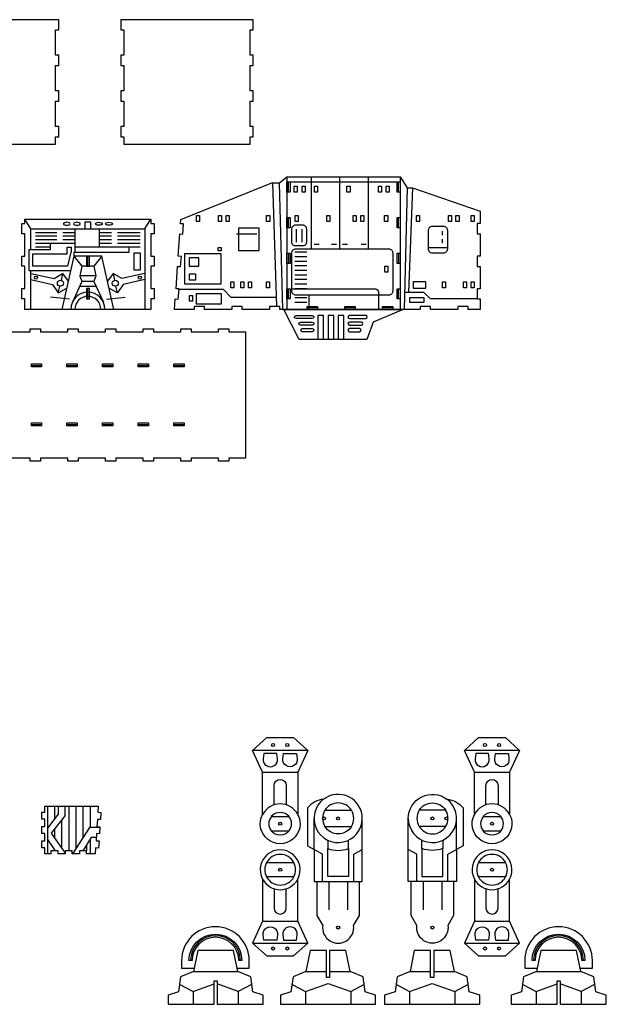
# Model space of a CAD drawing. Header units: inches. Extents: x 70 to 1122, y -10 to 958.
# Tile 2 of 2: x 546 to 1122, y -10 to 958. Entities that reach past the tile are written whole.
import ezdxf

# ---------------------------------------------------------------- set-up
doc = ezdxf.new("R2010")
doc.units = ezdxf.units.IN
doc.header["$MEASUREMENT"] = 0
for name, color, linetype in [('corte', 1, 'Continuous'), ('corte interno', 6, 'Continuous'), ('detalhes', 2, 'Continuous'), ('engates', 5, 'Continuous'), ('furos', 3, 'Continuous')]:
    doc.layers.add(name, color=color, linetype=linetype)

msp = doc.modelspace()

# ---------------------------------------------------------------- linework, layer by layer
at = {"layer": 'corte'}
for points in [[(457.05, 835.51), (581.05, 835.51), (581.05, 842.73), (584.05, 842.73), (584.05, 852.73), (581.05, 852.73), (581.05, 877.73), (584.05, 877.73), (584.05, 887.73), (581.05, 887.73), (581.05, 912.73), (584.05, 912.73), (584.05, 922.73), (581.05, 922.73), (581.05, 947.73), (584.05, 947.73), (584.05, 957.73), (581.05, 957.73), (454.05, 957.73)], [(529.11, 650.85), (556.11, 650.85), (556.11, 653.85), (566.11, 653.85), (566.11, 650.85), (593.11, 650.85), (593.11, 653.85), (603.11, 653.85), (603.11, 650.85), (630.11, 650.85), (630.11, 653.85), (640.11, 653.85), (640.11, 650.85), (667.11, 650.85), (667.11, 653.85), (677.11, 653.85), (677.11, 650.85), (704.11, 650.85), (704.11, 653.85), (714.11, 653.85), (714.11, 650.85), (741.11, 650.85), (741.11, 653.85), (751.11, 653.85), (751.11, 650.85), (767.48, 650.85), (767.48, 526.85), (751.11, 526.85), (751.11, 523.85), (741.11, 523.85), (741.11, 526.85), (714.11, 526.85), (714.11, 523.85), (704.11, 523.85), (704.11, 526.85), (677.11, 526.85), (677.11, 523.85), (667.11, 523.85), (667.11, 526.85), (640.11, 526.85), (640.11, 523.85), (630.11, 523.85), (630.11, 526.85), (603.11, 526.85), (603.11, 523.85), (593.11, 523.85), (593.11, 526.85), (566.11, 526.85), (566.11, 523.85), (556.11, 523.85), (556.11, 526.85), (529.11, 526.85)]]:
    msp.add_lwpolyline(points, dxfattribs=at)
for points in [[(772.19, 835.51), (772.19, 842.73), (775.19, 842.73), (775.19, 852.73), (772.19, 852.73), (772.19, 877.73), (775.19, 877.73), (775.19, 887.73), (772.19, 887.73), (772.19, 912.73), (775.19, 912.73), (775.19, 922.73), (772.19, 922.73), (772.19, 947.73), (775.19, 947.73), (775.19, 957.73), (772.19, 957.73), (645.19, 957.73), (645.19, 947.73), (648.19, 947.73), (648.19, 922.73), (645.19, 922.73), (645.19, 912.73), (648.19, 912.73), (648.19, 887.73), (645.19, 887.73), (645.19, 877.73), (648.19, 877.73), (648.19, 852.73), (645.19, 852.73), (645.19, 842.73), (648.19, 842.73), (648.19, 835.51)], [(801.25, 672.97), (801.25, 675.97), (791.25, 675.97), (791.25, 672.97), (764.25, 672.97), (764.25, 675.97), (754.25, 675.97), (754.25, 672.97), (727.25, 672.97), (727.25, 675.97), (717.25, 675.97), (717.25, 672.97), (697.88, 672.97), (698.62, 683.32), (701.61, 683.1), (702.32, 693.08), (699.33, 693.29), (700.88, 715.24), (703.88, 715.02), (704.58, 725), (701.59, 725.21), (703.15, 747.16), (706.14, 746.94), (706.85, 756.92), (703.86, 757.13), (704.16, 761.4), (793.62, 797.36), (800.92, 797.36), (808.35, 803.19), (919.54, 803.19), (926.36, 792.5), (931.71, 792.5), (998.32, 769.66), (998.32, 757.27), (995.32, 757.27), (995.32, 747.27), (998.32, 747.27), (998.32, 725.27), (995.32, 725.27), (995.32, 715.27), (998.32, 715.27), (998.32, 693.27), (995.32, 693.27), (995.32, 683.27), (998.32, 683.27), (998.32, 672.97), (986.25, 672.97), (986.25, 675.97), (976.25, 675.97), (976.25, 672.97), (949.25, 672.97), (949.25, 675.97), (939.25, 675.97), (939.25, 672.97), (922.57, 672.97), (892.94, 660.56), (886.87, 643.34), (820.24, 643.34), (805.13, 672.97)], [(674.73, 761.62), (674.73, 757.34), (677.73, 757.34), (677.73, 747.34), (674.73, 747.34), (674.73, 725.34), (677.73, 725.34), (677.73, 715.34), (674.73, 715.34), (674.73, 693.34), (677.73, 693.34), (677.73, 683.34), (674.73, 683.34), (674.73, 672.97), (550.73, 672.97), (550.73, 683.34), (547.73, 683.34), (547.73, 693.34), (550.73, 693.34), (550.73, 715.34), (547.73, 715.34), (547.73, 725.34), (550.73, 725.34), (550.73, 747.34), (547.73, 747.34), (547.73, 757.34), (550.73, 757.34), (550.73, 761.62)], [(622.55, 178.65), (625.54, 178.45), (625.09, 171.47), (622.1, 171.66), (621.65, 164.68), (624.64, 164.48), (624.19, 157.5), (621.19, 157.69), (620.74, 150.7), (623.73, 150.51), (623.28, 143.53), (620.29, 143.72), (619.91, 137.91), (611.4, 137.91), (611.4, 140.91), (604.4, 140.91), (604.4, 137.91), (597.4, 137.91), (597.4, 140.91), (590.4, 140.91), (590.4, 137.91), (583.4, 137.91), (583.4, 140.91), (576.4, 140.91), (576.4, 137.91), (570.51, 137.91), (570.51, 143.73), (567.51, 143.73), (567.51, 150.73), (570.51, 150.73), (570.51, 157.73), (567.51, 157.73), (567.51, 164.73), (570.51, 164.73), (570.51, 171.73), (567.51, 171.73), (567.51, 178.73), (570.51, 178.73), (570.51, 184.55), (622.93, 184.55)], [(847.26, 16.29), (847.26, 42.68), (831.18, 42.68), (826.99, 22), (814.29, 16.79), (812.26, 2.21), (802.02, -1.11), (802.02, -10.11), (895.5, -10.11), (895.5, -1.11), (885.26, 2.21), (883.23, 16.79), (870.53, 22), (866.34, 42.68), (850.26, 42.68), (850.26, 16.29)], [(949.54, 16.29), (949.54, 42.68), (933.46, 42.68), (929.27, 22), (916.57, 16.79), (914.54, 2.21), (904.3, -1.11), (904.3, -10.11), (997.77, -10.11), (997.77, -1.11), (987.53, 2.21), (985.5, 16.79), (972.81, 22), (968.62, 42.68), (952.54, 42.68), (952.54, 16.29)]]:
    msp.add_lwpolyline(points, close=True, dxfattribs=at)
for points in [[(774.56, 239.47), (788.52, 252.12), (814.86, 252.12), (828.83, 239.47), (819.01, 218), (819.01, 176.49, -1.659573), (784.37, 176.49), (784.37, 218)], [(982.71, 239.47), (996.68, 252.12), (1023.01, 252.12), (1036.98, 239.47), (1027.16, 218), (1027.16, 176.49, -1.659573), (992.52, 176.49), (992.52, 218)], [(837.8, 110.47), (837.8, 77.32), (843.44, 67.49, 1.149974), (873.86, 67.49), (879.5, 77.32), (879.5, 110.47), (882.35, 110.47), (882.35, 172.6, 0.619134), (844.37, 191.52, 0.196763), (828.56, 183), (828.56, 145.52), (834.95, 142.01), (834.95, 110.47)], [(972.13, 110.47), (972.13, 77.32), (966.49, 67.49, -1.149974), (936.07, 67.49), (930.43, 77.32), (930.43, 110.47), (927.58, 110.47), (927.58, 172.6, -0.619134), (965.56, 191.52, -0.196763), (981.37, 183), (981.37, 145.52), (974.98, 142.01), (974.98, 110.47)], [(774.56, 50.02), (788.52, 37.38), (814.86, 37.38), (828.83, 50.02), (819.01, 71.5), (819.01, 113, 1.659573), (784.37, 113), (784.37, 71.5)], [(982.71, 50.02), (996.68, 37.38), (1023.01, 37.38), (1036.98, 50.02), (1027.16, 71.5), (1027.16, 113, 1.659573), (992.52, 113), (992.52, 71.5)], [(760.03, 22), (759.32, 25.51), (771.32, 25.51), (771.32, 32.87, 1), (704.8, 32.87), (704.8, 25.51), (717.2, 25.51), (716.49, 22), (703.79, 16.79), (701.76, 2.21), (691.52, -1.11), (691.52, -10.11), (736.76, -10.11), (736.76, 13.1), (739.76, 13.1), (739.76, -10.11), (784.99, -10.11), (784.99, -1.11), (774.75, 2.21), (772.72, 16.79)], [(1097.16, 22), (1096.44, 25.51), (1108.45, 25.51), (1108.45, 32.87, 1), (1041.93, 32.87), (1041.93, 25.51), (1054.33, 25.51), (1053.61, 22), (1040.92, 16.79), (1038.89, 2.21), (1028.65, -1.11), (1028.65, -10.11), (1073.89, -10.11), (1073.89, 13.1), (1076.89, 13.1), (1076.89, -10.11), (1122.12, -10.11), (1122.12, -1.11), (1111.88, 2.21), (1109.85, 16.79)]]:
    msp.add_lwpolyline(points, format="xyb", close=True, dxfattribs=at)
at = {"layer": 'corte interno'}
for p, q in [((809.85, 788.19), (809.85, 798.19)), ((918.04, 788.19), (918.04, 798.19)), ((809.85, 753.19), (809.85, 763.19)), ((918.04, 753.19), (918.04, 763.19)), ((809.85, 728.19), (809.85, 718.19)), ((918.04, 728.19), (918.04, 718.19)), ((612.73, 715.34), (612.73, 725.34)), ((612.73, 683.34), (612.73, 693.34)), ((809.85, 683.19), (809.85, 693.19)), ((918.04, 683.19), (918.04, 693.19)), ((838.25, 674.47), (828.25, 674.47)), ((875.25, 674.47), (865.25, 674.47)), ((912.25, 674.47), (902.25, 674.47)), ((557.21, 617.85), (567.21, 617.85)), ((592.21, 617.85), (602.21, 617.85)), ((627.21, 617.85), (637.21, 617.85)), ((662.21, 617.85), (672.21, 617.85)), ((697.21, 617.85), (707.21, 617.85)), ((557.21, 559.85), (567.21, 559.85)), ((592.21, 559.85), (602.21, 559.85)), ((627.21, 559.85), (637.21, 559.85)), ((662.21, 559.85), (672.21, 559.85)), ((697.21, 559.85), (707.21, 559.85))]:
    msp.add_line(p, q, dxfattribs=at)
for points in [[(871.66, 180.6, 0.558925), (845.64, 180.6)], [(938.28, 180.6, -0.558925), (964.29, 180.6)], [(792.96, 174.34), (810.42, 174.34, 0.479969)], [(1001.11, 174.34), (1018.57, 174.34, 0.479969)], [(871.66, 164.6, -0.558925), (845.64, 164.6)], [(938.28, 164.6, 0.558925), (964.29, 164.6)], [(810.42, 160.34, -0.479969), (792.96, 160.34)], [(1018.57, 160.34, -0.479969), (1001.11, 160.34)], [(788.32, 129.16), (815.06, 129.16, 0.605182)], [(996.47, 129.16), (1023.21, 129.16, 0.605182)], [(815.06, 115.16), (788.32, 115.16, 0.605182)], [(1023.21, 115.16), (996.47, 115.16, 0.605182)]]:
    msp.add_lwpolyline(points, format="xyb", close=True, dxfattribs=at)
for points in [[(762.54, 32.87, 1), (713.58, 32.87)], [(1099.67, 32.87, 1), (1050.71, 32.87)]]:
    msp.add_lwpolyline(points, format="xyb", dxfattribs=at)
at = {"layer": 'detalhes'}
for p, q in [((798.53, 675.97), (794.41, 797.36)), ((804.35, 672.97), (800.92, 797.36)), ((808.35, 803.19), (808.35, 672.97)), ((808.35, 798.19), (919.54, 798.19)), ((832.01, 803.19), (832.01, 732.2)), ((860.01, 803.19), (860.01, 732.2)), ((888.01, 803.19), (888.01, 732.2)), ((919.54, 803.19), (919.54, 672.97)), ((926.36, 792.5), (923.54, 672.97)), ((931.71, 792.5), (927.93, 689.49)), ((556.73, 752.12), (550.73, 761.62)), ((668.73, 752.12), (674.73, 761.62)), ((556.73, 752.12), (668.73, 752.12)), ((556.73, 731.62), (556.73, 752.12)), ((561.23, 748.62), (582.26, 748.62)), ((588.26, 748.62), (600.26, 748.62)), ((623.89, 748.62), (635.89, 748.62)), ((641.89, 748.62), (664.23, 748.62)), ((668.73, 752.12), (668.73, 672.97)), ((778.59, 746.76), (758.8, 746.76)), ((817.35, 751.78), (817.35, 739.2)), ((823.24, 739.2), (823.24, 751.78)), ((961.32, 745.78), (961.32, 749.78)), ((561.23, 745.12), (582.26, 745.12)), ((561.23, 741.62), (582.26, 741.62)), ((561.23, 738.12), (600.26, 738.12)), ((588.26, 745.12), (600.26, 745.12)), ((588.26, 741.62), (600.26, 741.62)), ((623.89, 745.12), (635.89, 745.12)), ((623.89, 741.62), (635.89, 741.62)), ((623.89, 738.12), (635.89, 738.12)), ((641.89, 745.12), (664.23, 745.12)), ((641.89, 741.62), (664.23, 741.62)), ((641.89, 738.12), (664.23, 738.12)), ((961.32, 738), (961.32, 742)), ((561.23, 734.62), (575.78, 734.62)), ((600.26, 734.62), (664.23, 734.62)), ((827.95, 729.2), (815.95, 729.2)), ((966.32, 733.5), (947.05, 733.5)), ((827.95, 724.7), (815.95, 724.7)), ((827.95, 720.2), (815.95, 720.2)), ((587.96, 708.3), (586.46, 701.66)), ((618.63, 715.34), (606.82, 715.34)), ((637.5, 708.3), (638.99, 701.66)), ((827.95, 715.7), (815.95, 715.7)), ((827.95, 711.2), (815.95, 711.2)), ((827.95, 706.7), (815.95, 706.7)), ((620.6, 705.98), (604.86, 705.98)), ((618.5, 700.47), (606.96, 700.47)), ((827.95, 702.2), (815.95, 702.2)), ((827.95, 697.7), (815.95, 697.7)), ((583.65, 689.17), (585.15, 695.81)), ((620.81, 695.47), (604.64, 695.47)), ((641.8, 689.17), (640.31, 695.81)), ((745.86, 692.55), (702.28, 692.55)), ((753.63, 684.65), (745.86, 692.55)), ((827.95, 693.2), (815.95, 693.2)), ((829.96, 687.2), (829.96, 672.97)), ((942.71, 689.49), (923.93, 689.49)), ((949.54, 683.27), (942.71, 689.49)), ((594.52, 682.95), (576.13, 685.01)), ((630.93, 682.95), (649.32, 685.01)), ((798.23, 684.65), (753.63, 684.65)), ((827.95, 684.2), (815.95, 684.2)), ((827.95, 679.7), (815.95, 679.7)), ((995.32, 683.27), (949.54, 683.27)), ((922.57, 672.97), (805.13, 672.97)), ((805.13, 672.97), (922.57, 672.97)), ((828.83, 239.47), (774.56, 239.47)), ((1036.98, 239.47), (982.71, 239.47)), ((784.37, 218), (819.01, 218)), ((992.52, 218), (1027.16, 218)), ((573.18, 184.55), (573.18, 137.91)), ((579.9, 184.55), (579.9, 172.16)), ((583.4, 184.55), (583.4, 176.85)), ((583.4, 184.55), (583.4, 176.85)), ((590.37, 175.38), (590.37, 184.55)), ((593.9, 184.55), (593.9, 140.91)), ((600.9, 184.55), (600.9, 142.98)), ((607.9, 184.55), (607.9, 153.76)), ((614.9, 184.55), (614.9, 163.54)), ((583.4, 176.85), (573.18, 163.14)), ((590.37, 175.38), (576.74, 158.26)), ((586.9, 171.02), (586.9, 143.57)), ((576.74, 158.26), (590.4, 138.51)), ((579.9, 162.22), (579.9, 153.69)), ((614.22, 163.54), (597.62, 137.91)), ((624.58, 163.54), (614.22, 163.54)), ((573.18, 151.77), (580.69, 140.91)), ((616.1, 153.76), (607.69, 140.91)), ((611.4, 146.57), (611.4, 140.91)), ((614.9, 151.92), (614.9, 137.91)), ((620.94, 153.76), (616.1, 153.76)), ((848.36, 151.25), (848.36, 142.9)), ((868.94, 142.9), (868.94, 151.25)), ((940.99, 142.9), (940.99, 151.25)), ((961.57, 151.25), (961.57, 142.9)), ((837.8, 110.47), (879.5, 110.47)), ((972.13, 110.47), (930.43, 110.47)), ((784.37, 71.5), (819.01, 71.5)), ((992.52, 71.5), (1027.16, 71.5)), ((716.49, 22), (760.03, 22)), ((826.99, 22), (847.26, 22)), ((850.26, 22), (870.53, 22)), ((929.27, 22), (949.54, 22)), ((952.54, 22), (972.81, 22)), ((1053.61, 22), (1097.16, 22)), ((716.06, 2.39), (716.06, -10.11)), ((760.45, 2.39), (760.45, -10.11)), ((826.56, 2.39), (826.56, -10.11)), ((870.95, 2.39), (870.95, -10.11)), ((928.84, 2.39), (928.84, -10.11)), ((973.23, 2.39), (973.23, -10.11)), ((1053.19, 2.39), (1053.19, -10.11)), ((1097.58, 2.39), (1097.58, -10.11))]:
    msp.add_line(p, q, dxfattribs=at)
at = {"layer": 'detalhes', "extrusion": (0, 0, -1)}
for p, q in [((849.44, 110.47), (849.44, 82.65)), ((867.86, 110.47), (867.86, 82.65)), ((942.07, 110.47), (942.07, 82.65)), ((960.49, 110.47), (960.49, 82.65)), ((774.56, 50.02), (828.83, 50.02)), ((982.71, 50.02), (1036.98, 50.02))]:
    msp.add_line(p, q, dxfattribs=at)
at = {"layer": 'detalhes'}
for points in [[(815.38, 788.12), (815.38, 794.12), (818.38, 794.12), (818.38, 788.12)], [(823.38, 788.12), (823.38, 794.12), (826.38, 794.12), (826.38, 788.12)], [(835.49, 788.12), (835.49, 794.12), (838.49, 794.12), (838.49, 788.12)], [(867.34, 788.12), (867.34, 794.12), (870.34, 794.12), (870.34, 788.12)], [(898.38, 788.12), (898.38, 794.12), (901.38, 794.12), (901.38, 788.12)], [(905.88, 788.12), (905.88, 794.12), (908.88, 794.12), (908.88, 788.12)], [(719.57, 759.28), (719.57, 765.28), (722.57, 765.28), (722.57, 759.28)], [(741.04, 759.28), (741.04, 765.28), (744.04, 765.28), (744.04, 759.28)], [(748.54, 759.28), (748.54, 765.28), (751.54, 765.28), (751.54, 759.28)], [(788.37, 759.28), (788.37, 765.28), (791.37, 765.28), (791.37, 759.28)], [(816.49, 759.28), (816.49, 765.28), (819.49, 765.28), (819.49, 759.28)], [(847.51, 759.28), (847.51, 765.28), (850.51, 765.28), (850.51, 759.28)], [(873.47, 759.28), (873.47, 765.28), (876.47, 765.28), (876.47, 759.28)], [(880.97, 759.28), (880.97, 765.28), (883.97, 765.28), (883.97, 759.28)], [(904.34, 759.28), (904.34, 765.28), (907.34, 765.28), (907.34, 759.28)], [(935.51, 759.28), (935.51, 765.28), (938.51, 765.28), (938.51, 759.28)], [(966.93, 759.28), (966.93, 765.28), (969.93, 765.28), (969.93, 759.28)], [(974.43, 759.28), (974.43, 765.28), (977.43, 765.28), (977.43, 759.28)], [(989.26, 759.28), (989.26, 765.28), (992.26, 765.28), (992.26, 759.28)], [(781.04, 752.95), (760.8, 752.95), (760.8, 730.79), (781.04, 730.79)], [(658.23, 711.44), (658.23, 728.62), (664.23, 728.62), (664.23, 711.44)], [(743.69, 727.66), (707.55, 727.66), (707.55, 698.03), (743.69, 698.03)], [(743.69, 730.66), (740.69, 730.66), (740.69, 733.66), (743.69, 733.66)], [(721.88, 723.51), (712.3, 723.51), (712.3, 715.47), (721.88, 715.47)], [(718.94, 707.62), (712.3, 707.62), (712.3, 702.04), (718.94, 702.04)], [(904.54, 709.4), (904.54, 715.4), (907.54, 715.4), (907.54, 709.4)], [(753.24, 694.02), (753.24, 700.02), (756.24, 700.02), (756.24, 694.02)], [(763.09, 694.02), (763.09, 700.02), (766.09, 700.02), (766.09, 694.02)], [(770.59, 694.02), (770.59, 700.02), (773.59, 700.02), (773.59, 694.02)], [(788.2, 694.02), (788.2, 700.02), (791.2, 700.02), (791.2, 694.02)], [(944.71, 700.02), (932.42, 700.02), (932.42, 693.99), (944.71, 693.99)], [(961.05, 694.08), (961.05, 700.08), (964.05, 700.08), (964.05, 694.08)], [(981.76, 694.08), (981.76, 700.08), (984.76, 700.08), (984.76, 694.08)], [(989.26, 694.08), (989.26, 700.08), (992.26, 700.08), (992.26, 694.08)], [(744.1, 688.38), (719.16, 688.38), (719.16, 678.58), (744.1, 678.58)], [(715.91, 686.41), (712.27, 686.41), (712.27, 681.22), (715.91, 681.22)], [(943.12, 684.44), (928.62, 684.44), (928.62, 679.94), (943.12, 679.94)]]:
    msp.add_lwpolyline(points, close=True, dxfattribs=at)
for points in [[(615.73, 752.12), (615.73, 758.62), (609.73, 758.62), (609.73, 752.12)], [(600.26, 728.85), (600.26, 752.12)], [(623.89, 752.12), (623.89, 734.62)], [(575.78, 738.12), (575.78, 731.62), (554.62, 731.62), (554.62, 711.3), (595.91, 711.3)], [(839.84, 736.7), (835.01, 736.7)], [(857.01, 736.7), (852.19, 736.7)], [(867.84, 736.7), (863.01, 736.7)], [(886.11, 736.7), (881.28, 736.7)], [(592.26, 727.62), (592.26, 734.12), (596.26, 734.12), (596.26, 729.34), (595.88, 729.34), (592.71, 715.3), (558.62, 715.3), (558.62, 727.62), (592.26, 727.62)], [(653.06, 734.62), (653.06, 728.85), (599.08, 728.85), (599.08, 725.34)], [(638.17, 672.97), (626.38, 725.34), (599.08, 725.34), (587.28, 672.97)], [(599.08, 725.34), (606.82, 715.34), (604.86, 705.98), (606.96, 700.47), (597.49, 680.03)], [(626.38, 725.34), (618.63, 715.34), (620.6, 705.98), (618.5, 700.47), (627.97, 680.01)], [(556.73, 672.97), (556.73, 689.34), (556.73, 711.3)], [(556.73, 708.36), (579.49, 703.29), (587.96, 708.3), (593.5, 700.58)], [(668.73, 708.36), (645.96, 703.29), (637.5, 708.3), (631.96, 700.58)], [(556.73, 702.21), (578.1, 697.39), (583.65, 689.17), (591.96, 693.77)], [(668.73, 702.21), (647.36, 697.39), (641.8, 689.17), (633.49, 693.77)], [(844.25, 643.34), (844.25, 666.87), (838.77, 666.87), (838.77, 643.34)], [(854.25, 643.34), (854.25, 666.87), (848.77, 666.87), (848.77, 643.34)], [(864.25, 643.34), (864.25, 666.87), (858.77, 666.87), (858.77, 643.34)], [(843.35, 110.47), (843.35, 137.38), (834.95, 142.01), (834.95, 172.6)], [(966.58, 110.47), (966.58, 137.38), (974.98, 142.01), (974.98, 172.6)], [(873.95, 110.47), (873.95, 137.38), (882.35, 142.01)], [(935.98, 110.47), (935.98, 137.38), (927.58, 142.01)], [(759.32, 25.51), (755.84, 42.68), (720.68, 42.68), (717.2, 25.51)], [(1096.44, 25.51), (1092.97, 42.68), (1057.8, 42.68), (1054.33, 25.51)], [(703.11, 9.2), (716.06, 2.39), (736.76, 9.94)], [(773.41, 9.2), (760.45, 2.39), (739.76, 9.94)], [(813.61, 9.2), (826.56, 2.39), (848.76, 10.48), (870.95, 2.39), (883.91, 9.2)], [(915.89, 9.2), (928.84, 2.39), (951.04, 10.48), (973.23, 2.39), (986.19, 9.2)], [(1040.24, 9.2), (1053.19, 2.39), (1073.89, 9.94)], [(1110.53, 9.2), (1097.58, 2.39), (1076.89, 9.94)]]:
    msp.add_lwpolyline(points, dxfattribs=at)
for points in [[(823.74, 755.78), (816.85, 755.78, 0.414214), (812.85, 751.78), (812.85, 739.14, 0.443852), (816.85, 735.7), (823.74, 735.7, 0.443852), (827.74, 739.14), (827.74, 751.78, 0.414214)], [(962.32, 754.39), (951.04, 754.39, 0.414214), (947.04, 750.39), (947.04, 732.62, 0.414214), (951.04, 728.62), (962.32, 728.62, 0.414214), (966.32, 732.62), (966.32, 750.39, 0.414214)], [(908.55, 732.2), (816.85, 732.2, 0.414214), (812.85, 728.2), (812.85, 691.2, 0.414214), (816.85, 687.2), (908.55, 687.2, 0.414214), (912.55, 691.2), (912.55, 728.2, 0.414214)], [(817.27, 666.87), (833.27, 666.87, -1), (833.27, 663.87), (817.27, 663.87, -1)], [(821.5, 660.56), (833.27, 660.56, -1), (833.27, 657.56), (821.5, 657.56, -1)], [(885.75, 666.87), (869.75, 666.87, 1), (869.75, 663.87), (885.75, 663.87, 1)], [(881.53, 660.56), (869.75, 660.56, 1), (869.75, 657.56), (881.53, 657.56, 1)], [(823.33, 651.06, -1), (823.33, 654.06), (833.27, 654.06, -1), (833.27, 651.06)], [(879.69, 651.06, 1), (879.69, 654.06), (869.75, 654.06, 1), (869.75, 651.06)], [(785.66, 236.47), (785.04, 231.25, 1.127152), (798.97, 231.25), (798.35, 236.47)], [(817.72, 236.47), (818.35, 231.25, -1.127152), (804.41, 231.25), (805.03, 236.47)], [(993.81, 236.47), (993.19, 231.25, 1.127152), (1007.13, 231.25), (1006.5, 236.47)], [(1025.87, 236.47), (1026.5, 231.25, -1.127152), (1012.56, 231.25), (1013.19, 236.47)], [(868.94, 115.48), (848.36, 115.48), (848.36, 142.9, 0.168286), (868.94, 142.9)], [(940.99, 115.48), (961.57, 115.48), (961.57, 142.9, -0.168286), (940.99, 142.9)], [(785.66, 53.02), (785.04, 58.25, -1.127152), (798.97, 58.25), (798.35, 53.02)], [(817.72, 53.02), (818.35, 58.25, 1.127152), (804.41, 58.25), (805.03, 53.02)], [(993.81, 53.02), (993.19, 58.25, -1.127152), (1007.13, 58.25), (1006.5, 53.02)], [(1025.87, 53.02), (1026.5, 58.25, 1.127152), (1012.56, 58.25), (1013.19, 53.02)]]:
    msp.add_lwpolyline(points, format="xyb", close=True, dxfattribs=at)
for points in [[(812.98, 693.2), (895.28, 693.2, -0.414214), (898.28, 690.2), (898.28, 672.97)], [(795.76, 186.01), (795.76, 205.01, -1), (807.62, 205.01), (807.62, 186.01)], [(1003.91, 186.01), (1003.91, 205.01, -1), (1015.78, 205.01), (1015.78, 186.01)], [(795.76, 103.49), (795.76, 84.48, 1), (807.62, 84.48), (807.62, 103.49)], [(1003.91, 103.49), (1003.91, 84.48, 1), (1015.78, 84.48), (1015.78, 103.49)]]:
    msp.add_lwpolyline(points, format="xyb", dxfattribs=at)
for centre, radius in [((561.65, 704.17), 1.5), ((585.8, 698.73), 3), ((639.65, 698.73), 3), ((663.8, 704.17), 1.5)]:
    msp.add_circle(centre, radius, dxfattribs=at)
for centre, radius, start, end in [((612.73, 672.97), 16.8, 0, 180), ((612.73, 672.97), 12.8, 0, 180), ((801.69, 167.34), 19.59, 27.85664, 152.14336), ((858.65, 172.6), 23.7, 127.0522, 0), ((951.28, 172.6), 23.7, 180, 52.9478), ((1009.84, 167.34), 19.59, 27.85664, 152.14336), ((801.69, 167.34), 11.19, 139.69125, 218.72088), ((801.69, 167.34), 11.19, 321.27912, 40.30875), ((858.65, 172.6), 15.27, 148.40385, 211.59615), ((858.65, 172.6), 15.27, 328.40385, 31.59615), ((951.28, 172.6), 15.27, 148.40385, 211.59615), ((951.28, 172.6), 15.27, 328.40385, 31.59615), ((1009.84, 167.34), 11.19, 139.69125, 218.72088), ((1009.84, 167.34), 11.19, 321.27912, 40.30875), ((801.69, 122.16), 15.09, 152.36314, 207.63686), ((801.69, 122.16), 15.09, 332.36314, 27.63686), ((1009.84, 122.16), 15.09, 152.36314, 207.63686), ((1009.84, 122.16), 15.09, 332.36314, 27.63686), ((801.69, 122.16), 19.59, 207.85664, 332.14336), ((1009.84, 122.16), 19.59, 207.85664, 332.14336)]:
    msp.add_arc(centre, radius, start, end, dxfattribs=at)
at = {"layer": 'detalhes', "extrusion": (0, 0, -1)}
for centre in [(592.02, 757.12), (601.93, 757.12)]:
    msp.add_ellipse(centre, major_axis=(3.37, 0), ratio=0.445212, dxfattribs=at)
at = {"layer": 'detalhes'}
for centre in [(623.52, 757.12), (633.43, 757.12)]:
    msp.add_ellipse(centre, major_axis=(-3.37, 0), ratio=0.445212, dxfattribs=at)
at = {"layer": 'engates'}
for points in [[(811.35, 788.19), (808.35, 788.19), (808.35, 798.19), (811.35, 798.19)], [(919.54, 788.19), (916.54, 788.19), (916.54, 798.19), (919.54, 798.19)], [(811.35, 753.19), (808.35, 753.19), (808.35, 763.19), (811.35, 763.19)], [(919.54, 753.19), (916.54, 753.19), (916.54, 763.19), (919.54, 763.19)], [(811.35, 718.19), (808.35, 718.19), (808.35, 728.19), (811.35, 728.19)], [(919.54, 718.19), (916.54, 718.19), (916.54, 728.19), (919.54, 728.19)], [(611.23, 715.34), (614.23, 715.34), (614.23, 725.34), (611.23, 725.34)], [(611.23, 683.34), (614.23, 683.34), (614.23, 693.34), (611.23, 693.34)], [(811.35, 683.19), (808.35, 683.19), (808.35, 693.19), (811.35, 693.19)], [(919.54, 683.19), (916.54, 683.19), (916.54, 693.19), (919.54, 693.19)], [(838.25, 672.97), (828.25, 672.97), (828.25, 675.97), (838.25, 675.97)], [(875.25, 672.97), (865.25, 672.97), (865.25, 675.97), (875.25, 675.97)], [(912.25, 672.97), (902.25, 672.97), (902.25, 675.97), (912.25, 675.97)], [(557.21, 619.35), (567.21, 619.35), (567.21, 616.35), (557.21, 616.35)], [(592.21, 619.35), (602.21, 619.35), (602.21, 616.35), (592.21, 616.35)], [(627.21, 619.35), (637.21, 619.35), (637.21, 616.35), (627.21, 616.35)], [(662.21, 619.35), (672.21, 619.35), (672.21, 616.35), (662.21, 616.35)], [(697.21, 619.35), (707.21, 619.35), (707.21, 616.35), (697.21, 616.35)], [(557.21, 561.35), (567.21, 561.35), (567.21, 558.35), (557.21, 558.35)], [(592.21, 561.35), (602.21, 561.35), (602.21, 558.35), (592.21, 558.35)], [(627.21, 561.35), (637.21, 561.35), (637.21, 558.35), (627.21, 558.35)], [(662.21, 561.35), (672.21, 561.35), (672.21, 558.35), (662.21, 558.35)], [(697.21, 561.35), (707.21, 561.35), (707.21, 558.35), (697.21, 558.35)]]:
    msp.add_lwpolyline(points, close=True, dxfattribs=at)
for points in [[(761.04, 32.87, 1), (715.08, 32.87), (712.08, 32.87, -1), (764.04, 32.87)], [(1049.21, 32.87, -1), (1101.17, 32.87), (1098.17, 32.87, 1), (1052.21, 32.87)]]:
    msp.add_lwpolyline(points, format="xyb", close=True, dxfattribs=at)
at = {"layer": 'furos'}
for centre, radius in [((794.76, 244.73), 1.5), ((808.63, 244.73), 1.5), ((1002.91, 244.73), 1.5), ((1016.78, 244.73), 1.5), ((801.69, 167.34), 1.5), ((844.86, 172.6), 1.48), ((858.65, 172.6), 1.48), ((951.28, 172.6), 1.48), ((965.07, 172.6), 1.48), ((1009.84, 167.34), 1.5), ((801.69, 122.16), 1.5), ((1009.84, 122.16), 1.5), ((858.65, 65.36), 1.5), ((951.28, 65.36), 1.5), ((794.76, 44.77), 1.5), ((808.63, 44.77), 1.5), ((1002.91, 44.77), 1.5), ((1016.78, 44.77), 1.5)]:
    msp.add_circle(centre, radius, dxfattribs=at)

doc.saveas('drawing.dxf')
